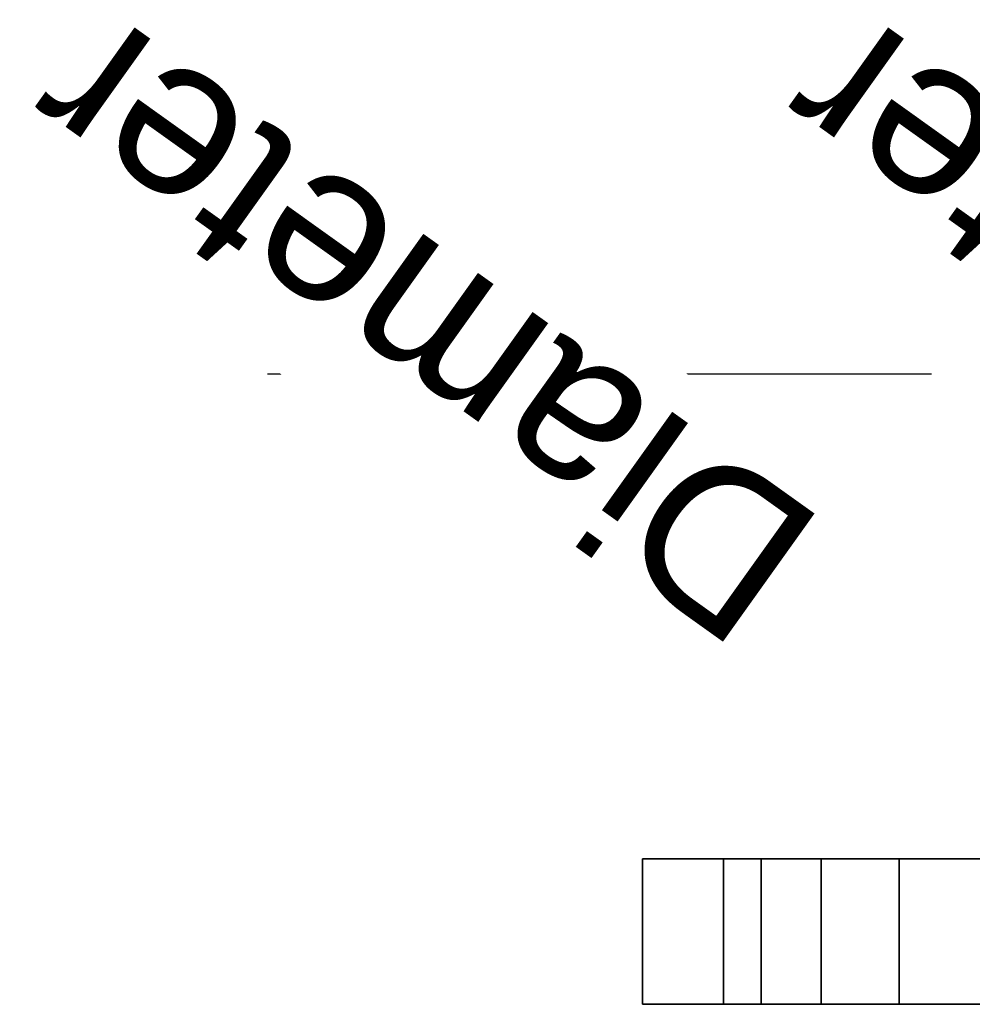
# Model space of a CAD drawing. Header units: millimetres. Extents: x -132 to 74, y -77 to 78.
# Tile 1 of 10: x -132 to -43, y -14 to 78. Entities that reach past the tile are written whole.
import ezdxf

# ---------------------------------------------------------------- set-up
doc = ezdxf.new("R2010")
doc.units = ezdxf.units.MM
doc.layers.add('P-SANR-FIXT', color=6, linetype='Continuous', lineweight=30)
doc.styles.add('Arial', font='arial.ttf', dxfattribs={"height": 14.6304})

msp = doc.modelspace()

# ---------------------------------------------------------------- linework, layer by layer
at = {"color": 1, "lineweight": 30}
for p, q in [((-83.024, 45, -19.286), (-108.896, 45, 6.586)), ((-83.024, 45, -6.586), (-108.896, 45, 19.286)), ((-95.96, 45, 6.35), (-95.96, 45, -6.35))]:
    msp.add_line(p, q, dxfattribs=at)

# ---------------------------------------------------------------- texts
at = {"color": 5, "lineweight": 30, "insert": (-28.935, 43.294, -40.454), "char_height": 14.6304, "width": 99.20583, "attachment_point": 2, "rotation": 144.45055, "line_spacing_factor": 0.941778, "style": 'Arial', "bg_fill": 3, "box_fill_scale": 1.25, "bg_fill_color": 256, "bg_fill_true_color": 13158600, "bg_fill_transparency": 0}
msp.add_mtext('Diameter', dxfattribs=at)

# ---------------------------------------------------------------- meshes
at = {"layer": 'P-SANR-FIXT'}
mesh = msp.add_polyface(dxfattribs=at)
corners = [(32.724, 0, 53), (41.772, 0, 51.81), (50.205, 0, 48.321), (57.45, 0, 42.771), (63.013, 0, 35.537), (66.52, 0, 27.11), (74.062, 0, -15.409), (74.062, 0, -58.591), (66.517, 0, -101.11), (63.013, 0, -109.537), (57.45, 0, -116.771), (50.205, 0, -122.321), (41.772, 0, -125.81), (32.724, 0, -127), (-32.724, 0, -127), (-41.774, 0, -125.81), (-50.208, 0, -122.32), (-57.453, 0, -116.768), (-63.017, 0, -109.531), (-66.519, 0, -101.102), (-74.053, 0, -58.588), (-74.053, 0, -15.412), (-66.519, 0, 27.102), (-63.017, 0, 35.531), (-57.453, 0, 42.768), (-50.208, 0, 48.32), (-41.774, 0, 51.81), (-32.724, 0, 53)]
mesh.append_faces([[corners[k] for k in face] for face in [(0, 21, 27), (10, 13, 8, 9), (8, 13, 7)]], dxfattribs={"vtx0": -1, "vtx1": -1})
mesh.append_faces([[corners[k] for k in face] for face in [(27, 21, 22, 26)]], dxfattribs={"vtx0": -1, "vtx2": -1})
mesh.append_faces([[corners[k] for k in face] for face in [(0, 5, 6, 21)]], dxfattribs={"vtx0": -1, "vtx2": -1, "vtx3": -1})
mesh.append_faces([[corners[k] for k in face] for face in [(26, 22, 23, 24), (14, 18, 19, 20)]], dxfattribs={"vtx0": -1, "vtx3": -1})
mesh.append_faces([[corners[k] for k in face] for face in [(13, 14, 20, 7)]], dxfattribs={"vtx1": -1, "vtx2": -1, "vtx3": -1})
mesh.append_faces([[corners[k] for k in face] for face in [(20, 21, 6, 7), (0, 1, 4, 5)]], dxfattribs={"vtx1": -1, "vtx3": -1})
mesh.append_faces([[corners[k] for k in face] for face in [(24, 25, 26), (14, 15, 16)]], dxfattribs={"vtx2": -1})
mesh.append_faces([[corners[k] for k in face] for face in [(16, 17, 18, 14)]], dxfattribs={"vtx2": -1, "vtx3": -1})
mesh.append_faces([[corners[k] for k in face] for face in [(1, 2, 3, 4), (10, 11, 12, 13)]], dxfattribs={"vtx3": -1})
mesh = msp.add_polyface(dxfattribs=at)
corners = [(-66.519, -13.5, -101.102), (-74.053, -13.5, -58.588), (-74.053, -13.5, -15.412), (-66.519, -13.5, 27.102), (-66.519, 0, 27.102), (-74.053, 0, -15.412), (-74.053, 0, -58.588), (-66.519, 0, -101.102)]
mesh.append_faces([[corners[k] for k in face] for face in [(4, 5, 2, 3)]], dxfattribs={"vtx1": -1})
mesh.append_faces([[corners[k] for k in face] for face in [(1, 2, 5, 6)]], dxfattribs={"vtx1": -1, "vtx3": -1})
mesh.append_faces([[corners[k] for k in face] for face in [(6, 7, 0, 1)]], dxfattribs={"vtx3": -1})
mesh = msp.add_polyface(dxfattribs=at)
corners = [(-66.519, -13.5, 27.102), (-63.017, -13.5, 35.531), (-57.453, -13.5, 42.768), (-50.208, -13.5, 48.32), (-41.774, -13.5, 51.81), (-32.724, -13.5, 53), (-32.724, 0, 53), (-41.774, 0, 51.81), (-50.208, 0, 48.32), (-57.453, 0, 42.768), (-63.017, 0, 35.531), (-66.519, 0, 27.102)]
mesh.append_faces([[corners[k] for k in face] for face in [(6, 7, 4, 5)]], dxfattribs={"vtx1": -1})
mesh.append_faces([[corners[k] for k in face] for face in [(7, 8, 3, 4), (2, 3, 8, 9), (9, 10, 1, 2)]], dxfattribs={"vtx1": -1, "vtx3": -1})
mesh.append_faces([[corners[k] for k in face] for face in [(10, 11, 0, 1)]], dxfattribs={"vtx3": -1})
mesh = msp.add_polyface(dxfattribs=at)
corners = [(-32.724, -13.5, -127), (-41.774, -13.5, -125.81), (-50.208, -13.5, -122.32), (-57.453, -13.5, -116.768), (-63.017, -13.5, -109.531), (-66.519, -13.5, -101.102), (-66.519, 0, -101.102), (-63.017, 0, -109.531), (-57.453, 0, -116.768), (-50.208, 0, -122.32), (-41.774, 0, -125.81), (-32.724, 0, -127)]
mesh.append_faces([[corners[k] for k in face] for face in [(6, 7, 4, 5)]], dxfattribs={"vtx1": -1})
mesh.append_faces([[corners[k] for k in face] for face in [(7, 8, 3, 4), (2, 3, 8, 9), (9, 10, 1, 2)]], dxfattribs={"vtx1": -1, "vtx3": -1})
mesh.append_faces([[corners[k] for k in face] for face in [(10, 11, 0, 1)]], dxfattribs={"vtx3": -1})
mesh = msp.add_polyface(dxfattribs=at)
corners = [(32.724, -13.5, 53), (-32.724, -13.5, 53), (-41.774, -13.5, 51.81), (-50.208, -13.5, 48.32), (-57.453, -13.5, 42.768), (-63.017, -13.5, 35.531), (-66.519, -13.5, 27.102), (-74.053, -13.5, -15.412), (-74.053, -13.5, -58.588), (-66.519, -13.5, -101.102), (-63.017, -13.5, -109.531), (-57.453, -13.5, -116.768), (-50.208, -13.5, -122.32), (-41.774, -13.5, -125.81), (-32.724, -13.5, -127), (32.724, -13.5, -127), (41.772, -13.5, -125.81), (50.205, -13.5, -122.321), (57.45, -13.5, -116.771), (63.013, -13.5, -109.537), (66.52, -13.5, -101.11), (74.062, -13.5, -58.591), (74.062, -13.5, -15.409), (66.517, -13.5, 27.11), (63.013, -13.5, 35.537), (57.45, -13.5, 42.771), (50.205, -13.5, 48.321), (41.772, -13.5, 51.81)]
mesh.append_faces([[corners[k] for k in face] for face in [(4, 2, 3)]], dxfattribs={"vtx0": -1})
mesh.append_faces([[corners[k] for k in face] for face in [(15, 8, 14)]], dxfattribs={"vtx0": -1, "vtx1": -1})
mesh.append_faces([[corners[k] for k in face] for face in [(22, 0, 7, 8)]], dxfattribs={"vtx0": -1, "vtx1": -1, "vtx3": -1})
mesh.append_faces([[corners[k] for k in face] for face in [(10, 12, 13, 9), (9, 13, 14, 8)]], dxfattribs={"vtx0": -1, "vtx2": -1})
mesh.append_faces([[corners[k] for k in face] for face in [(0, 22, 23, 24), (15, 19, 20, 21)]], dxfattribs={"vtx0": -1, "vtx3": -1})
mesh.append_faces([[corners[k] for k in face] for face in [(11, 12, 10)]], dxfattribs={"vtx1": -1})
mesh.append_faces([[corners[k] for k in face] for face in [(18, 19, 15), (0, 1, 7)]], dxfattribs={"vtx1": -1, "vtx2": -1})
mesh.append_faces([[corners[k] for k in face] for face in [(21, 22, 8, 15)]], dxfattribs={"vtx1": -1, "vtx2": -1, "vtx3": -1})
mesh.append_faces([[corners[k] for k in face] for face in [(27, 0, 24, 25), (1, 2, 6, 7)]], dxfattribs={"vtx1": -1, "vtx3": -1})
mesh.append_faces([[corners[k] for k in face] for face in [(25, 26, 27), (16, 17, 18, 15)]], dxfattribs={"vtx2": -1})
mesh.append_faces([[corners[k] for k in face] for face in [(4, 5, 6, 2)]], dxfattribs={"vtx2": -1, "vtx3": -1})

# ---------------------------------------------------------------- next in the draw order: linework, layer by layer
at = {"color": 1, "lineweight": 30}
for p, q in [((-47.192, 45, -6.35), (-108.152, 45, -6.35)), ((-47.192, 45, 6.35), (-108.152, 45, 6.35))]:
    msp.add_line(p, q, dxfattribs=at)

# ---------------------------------------------------------------- next in the draw order: texts
at = {"color": 5, "lineweight": 30, "insert": (-98.935, 43.294, -40.454), "char_height": 14.6304, "width": 99.20583, "attachment_point": 2, "rotation": 144.45055, "line_spacing_factor": 0.941778, "style": 'Arial', "bg_fill": 3, "box_fill_scale": 1.25, "bg_fill_color": 256, "bg_fill_true_color": 13158600, "bg_fill_transparency": 0}
msp.add_mtext('Diameter', dxfattribs=at)

doc.saveas('drawing.dxf')
